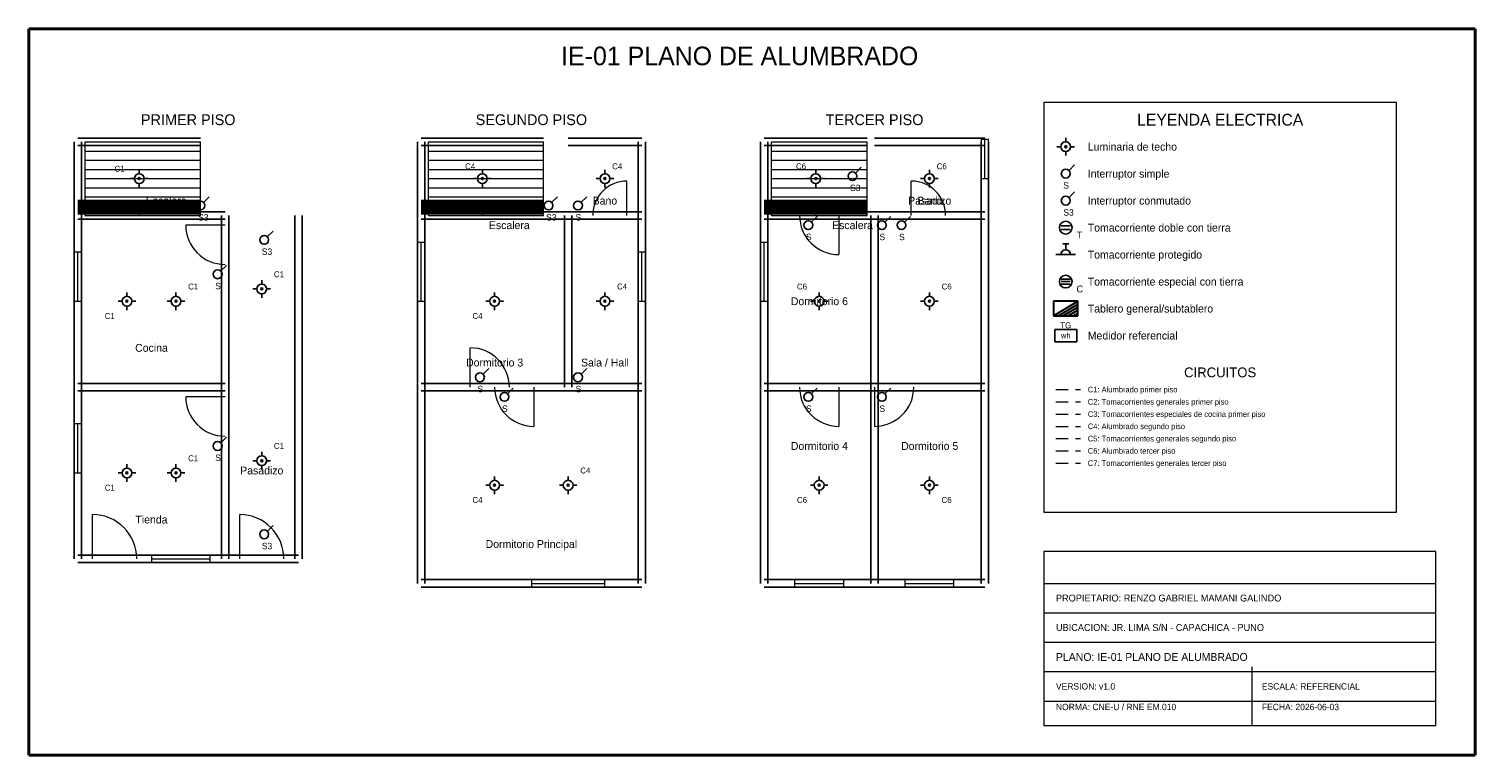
# Model space of a CAD drawing. Header units: metres. Extents: x -1 to 28.5, y -1 to 13.8.
import ezdxf
from ezdxf.enums import TextEntityAlignment as Align

# ---------------------------------------------------------------- set-up
doc = ezdxf.new("R2010")
doc.units = ezdxf.units.M
doc.linetypes.add('DASHED', pattern=[0.4, 0.25, -0.15])
for name, color, linetype, lineweight, true_color in [('ARQ_ESCALERAS', 7, 'CONTINUOUS', 15, 0x787878), ('ARQ_MUROS', 7, 'CONTINUOUS', 25, 0x141414), ('ARQ_PUERTAS', 7, 'CONTINUOUS', 15, 0x787878), ('ARQ_TEXTOS', 7, 'CONTINUOUS', 13, 0x787878), ('ARQ_VENTANAS', 7, 'CONTINUOUS', 15, 0x1496aa), ('ELEC_CIRCUITO_C1', 7, 'DASHED', 20, 0xdc7d19), ('ELEC_CIRCUITO_C2', 7, 'DASHED', 20, 0x2355b4), ('ELEC_CIRCUITO_C3', 7, 'DASHED', 20, 0xc81e1e), ('ELEC_CIRCUITO_C4', 7, 'DASHED', 20, 0xdc7d19), ('ELEC_CIRCUITO_C5', 7, 'DASHED', 20, 0x2355b4), ('ELEC_CIRCUITO_C6', 7, 'DASHED', 20, 0xdc7d19), ('ELEC_CIRCUITO_C7', 7, 'DASHED', 20, 0x2355b4), ('ELEC_INTERRUPTORES', 7, 'CONTINUOUS', 25, 0xdc7d19), ('ELEC_LEYENDA', 7, 'CONTINUOUS', 18, 0x141414), ('ELEC_LUMINARIAS', 7, 'CONTINUOUS', 25, 0xdc7d19), ('ELEC_MEDIDOR', 7, 'CONTINUOUS', 25, 0x1e8246), ('ELEC_ROTULO', 7, 'CONTINUOUS', 20, 0x141414), ('ELEC_TABLEROS', 7, 'CONTINUOUS', 30, 0xc81e1e), ('ELEC_TEXTOS', 7, 'CONTINUOUS', 13, 0x141414), ('ELEC_TOMACORRIENTES', 7, 'CONTINUOUS', 25, 0x2355b4), ('MARCO', 7, 'CONTINUOUS', 40, 0x141414)]:
    doc.layers.add(name, color=color, linetype=linetype, lineweight=lineweight, true_color=true_color)

msp = doc.modelspace()

# ---------------------------------------------------------------- linework, layer by layer
at = {"layer": 'ARQ_ESCALERAS'}
for p, q in [((0.15, 10), (0.15, 11.5)), ((0.15, 11.5), (2.5, 11.5)), ((0.15, 11.312), (2.5, 11.312)), ((2.5, 10), (2.5, 11.5)), ((7.15, 10), (7.15, 11.5)), ((7.15, 11.5), (9.5, 11.5)), ((7.15, 11.312), (9.5, 11.312)), ((9.5, 10), (9.5, 11.5)), ((14.15, 10), (14.15, 11.5)), ((14.15, 11.5), (16.1, 11.5)), ((14.15, 11.312), (16.1, 11.312)), ((16.1, 10), (16.1, 11.5)), ((0.15, 11.125), (2.5, 11.125)), ((0.15, 10.938), (2.5, 10.938)), ((7.15, 11.125), (9.5, 11.125)), ((7.15, 10.938), (9.5, 10.938)), ((14.15, 11.125), (16.1, 11.125)), ((14.15, 10.938), (16.1, 10.938)), ((0.15, 10.75), (2.5, 10.75)), ((7.15, 10.75), (9.5, 10.75)), ((14.15, 10.75), (16.1, 10.75)), ((0.15, 10.562), (2.5, 10.562)), ((0.15, 10.375), (2.5, 10.375)), ((7.15, 10.562), (9.5, 10.562)), ((7.15, 10.375), (9.5, 10.375)), ((14.15, 10.562), (16.1, 10.562)), ((14.15, 10.375), (16.1, 10.375)), ((0.15, 10.188), (2.5, 10.188)), ((7.15, 10.188), (9.5, 10.188)), ((14.15, 10.188), (16.1, 10.188)), ((0.15, 10), (2.5, 10)), ((7.15, 10), (9.5, 10)), ((14.15, 10), (16.1, 10))]:
    msp.add_line(p, q, dxfattribs=at)
at = {"layer": 'ARQ_MUROS'}
for p, q in [((0, 11.575), (2.5, 11.575)), ((7, 11.575), (9.5, 11.575)), ((10, 11.575), (11.5, 11.575)), ((14, 11.575), (16.1, 11.575)), ((16.25, 11.575), (18.5, 11.575)), ((-0.075, 10), (-0.075, 11.5)), ((0, 11.425), (2.5, 11.425)), ((0.075, 10), (0.075, 11.5)), ((6.925, 10), (6.925, 11.5)), ((7, 11.425), (9.5, 11.425)), ((7.075, 10), (7.075, 11.5)), ((10, 11.425), (11.5, 11.425)), ((11.425, 10), (11.425, 11.5)), ((11.575, 10), (11.575, 11.5)), ((13.925, 10), (13.925, 11.5)), ((14, 11.425), (16.1, 11.425)), ((14.075, 10), (14.075, 11.5)), ((16.25, 11.425), (18.5, 11.425)), ((18.425, 10), (18.425, 11.5)), ((18.575, 10), (18.575, 11.5)), ((0, 10.3), (2.5, 10.3)), ((0, 10.267), (1.25, 10.267)), ((0, 10.233), (1.25, 10.233)), ((0, 10.2), (1.25, 10.2)), ((0, 10.167), (1.25, 10.167)), ((0, 10.133), (1.25, 10.133)), ((0, 10.1), (1.25, 10.1)), ((0, 10.075), (3, 10.075)), ((0, 10.075), (2.5, 10.075)), ((0, 10.067), (1.25, 10.067)), ((0, 10.033), (1.25, 10.033)), ((1.25, 10), (1.25, 10.3)), ((1.25, 10.267), (2.5, 10.267)), ((1.25, 10.233), (2.5, 10.233)), ((1.25, 10.2), (2.5, 10.2)), ((1.25, 10.167), (2.5, 10.167)), ((1.25, 10.133), (2.5, 10.133)), ((1.25, 10.1), (2.5, 10.1)), ((1.25, 10.067), (2.5, 10.067)), ((1.25, 10.033), (2.5, 10.033)), ((7, 10.3), (9.5, 10.3)), ((7, 10.267), (8.25, 10.267)), ((7, 10.233), (8.25, 10.233)), ((7, 10.2), (8.25, 10.2)), ((7, 10.167), (8.25, 10.167)), ((7, 10.133), (8.25, 10.133)), ((7, 10.1), (8.25, 10.1)), ((7, 10.075), (9.5, 10.075)), ((7, 10.075), (10, 10.075)), ((7, 10.067), (8.25, 10.067)), ((7, 10.033), (8.25, 10.033)), ((8.25, 10), (8.25, 10.3)), ((8.25, 10.267), (9.5, 10.267)), ((8.25, 10.233), (9.5, 10.233)), ((8.25, 10.2), (9.5, 10.2)), ((8.25, 10.167), (9.5, 10.167)), ((8.25, 10.133), (9.5, 10.133)), ((8.25, 10.1), (9.5, 10.1)), ((8.25, 10.067), (9.5, 10.067)), ((8.25, 10.033), (9.5, 10.033)), ((10, 10.075), (11.5, 10.075)), ((14, 10.3), (16.1, 10.3)), ((14, 10.267), (15.05, 10.267)), ((14, 10.233), (15.05, 10.233)), ((14, 10.2), (15.05, 10.2)), ((14, 10.167), (15.05, 10.167)), ((14, 10.133), (15.05, 10.133)), ((14, 10.1), (15.05, 10.1)), ((14, 10.075), (16.25, 10.075)), ((14, 10.075), (16.1, 10.075)), ((14, 10.067), (15.05, 10.067)), ((14, 10.033), (15.05, 10.033)), ((15.05, 10), (15.05, 10.3)), ((15.05, 10.267), (16.1, 10.267)), ((15.05, 10.233), (16.1, 10.233)), ((15.05, 10.2), (16.1, 10.2)), ((15.05, 10.167), (16.1, 10.167)), ((15.05, 10.133), (16.1, 10.133)), ((15.05, 10.1), (16.1, 10.1)), ((15.05, 10.067), (16.1, 10.067)), ((15.05, 10.033), (16.1, 10.033)), ((16.25, 10.075), (18.5, 10.075)), ((-0.075, 6.5), (-0.075, 10)), ((0, 9.925), (3, 9.925)), ((0, 9.925), (2.5, 9.925)), ((0.075, 6.5), (0.075, 10)), ((2.925, 6.5), (2.925, 10)), ((2.925, 3), (2.925, 10)), ((3.075, 6.5), (3.075, 10)), ((3.075, 3), (3.075, 10)), ((4.425, 3), (4.425, 10)), ((4.575, 3), (4.575, 10)), ((6.925, 6.5), (6.925, 10)), ((7, 9.925), (9.5, 9.925)), ((7, 9.925), (10, 9.925)), ((7.075, 6.5), (7.075, 10)), ((9.925, 6.5), (9.925, 10)), ((10, 9.925), (11.5, 9.925)), ((10.075, 6.5), (10.075, 10)), ((11.425, 6.5), (11.425, 10)), ((11.575, 6.5), (11.575, 10)), ((13.925, 6.5), (13.925, 10)), ((14, 9.925), (16.25, 9.925)), ((14, 9.925), (16.1, 9.925)), ((14.075, 6.5), (14.075, 10)), ((16.175, 6.5), (16.175, 10)), ((16.25, 9.925), (18.5, 9.925)), ((16.325, 6.5), (16.325, 10)), ((18.425, 6.5), (18.425, 10)), ((18.575, 6.5), (18.575, 10)), ((-0.075, 3), (-0.075, 6.5)), ((0, 6.575), (3, 6.575)), ((0.075, 3), (0.075, 6.5)), ((2.925, 3), (2.925, 6.5)), ((3.075, 3), (3.075, 6.5)), ((6.925, 2.5), (6.925, 6.5)), ((7, 6.575), (10, 6.575)), ((7, 6.575), (11.5, 6.575)), ((7.075, 2.5), (7.075, 6.5)), ((10, 6.575), (11.5, 6.575)), ((11.425, 2.5), (11.425, 6.5)), ((11.575, 2.5), (11.575, 6.5)), ((13.925, 2.5), (13.925, 6.5)), ((14, 6.575), (16.25, 6.575)), ((14.075, 2.5), (14.075, 6.5)), ((16.175, 2.5), (16.175, 6.5)), ((16.25, 6.575), (18.5, 6.575)), ((16.325, 2.5), (16.325, 6.5)), ((18.425, 2.5), (18.425, 6.5)), ((18.575, 2.5), (18.575, 6.5)), ((0, 6.425), (3, 6.425)), ((7, 6.425), (10, 6.425)), ((7, 6.425), (11.5, 6.425)), ((10, 6.425), (11.5, 6.425)), ((14, 6.425), (16.25, 6.425)), ((16.25, 6.425), (18.5, 6.425)), ((0, 3.075), (3, 3.075)), ((3, 3.075), (4.5, 3.075)), ((0, 2.925), (3, 2.925)), ((3, 2.925), (4.5, 2.925)), ((7, 2.575), (11.5, 2.575)), ((7, 2.425), (11.5, 2.425)), ((14, 2.575), (16.25, 2.575)), ((14, 2.425), (16.25, 2.425)), ((16.25, 2.575), (18.5, 2.575)), ((16.25, 2.425), (18.5, 2.425))]:
    msp.add_line(p, q, dxfattribs=at)
at = {"layer": 'ARQ_PUERTAS'}
for p, q in [((11.2, 10), (11.2, 10.7)), ((17, 10), (17, 10.7)), ((3, 9.8), (2.2, 9.8)), ((15.52, 10), (15.52, 9.2)), ((8, 6.5), (8, 7.3)), ((9.3, 6.5), (9.3, 5.7)), ((15.52, 6.5), (15.52, 5.7)), ((16.25, 6.5), (16.25, 5.7)), ((3, 6.3), (2.2, 6.3)), ((0.3, 3), (0.3, 3.9)), ((3.3, 3), (3.3, 3.9))]:
    msp.add_line(p, q, dxfattribs=at)
for centre, radius, start, end in [((11.2, 10), 0.7, 90, 180), ((17, 10), 0.7, 0, 90), ((3, 9.8), 0.8, 180, -90), ((15.52, 10), 0.8, 180, -90), ((8, 6.5), 0.8, 0, 90), ((9.3, 6.5), 0.8, 180, -90), ((15.52, 6.5), 0.8, 180, -90), ((16.25, 6.5), 0.8, -90, 0), ((3, 6.3), 0.8, 180, -90), ((0.3, 3), 0.9, 0, 90), ((3.3, 3), 0.9, 0, 90)]:
    msp.add_arc(centre, radius, start, end, dxfattribs=at)
at = {"layer": 'ARQ_VENTANAS'}
for p, q in [((18.575, 11.55), (18.425, 11.55)), ((18.425, 11.55), (18.425, 10.75)), ((18.5, 10.75), (18.5, 11.55)), ((18.575, 10.75), (18.575, 11.55)), ((18.425, 10.75), (18.575, 10.75)), ((7.075, 9.45), (6.925, 9.45)), ((6.925, 9.45), (6.925, 8.25)), ((7, 8.25), (7, 9.45)), ((7.075, 8.25), (7.075, 9.45)), ((14.075, 9.45), (13.925, 9.45)), ((13.925, 9.45), (13.925, 8.25)), ((14, 8.25), (14, 9.45)), ((14.075, 8.25), (14.075, 9.45)), ((0.075, 9.25), (-0.075, 9.25)), ((-0.075, 9.25), (-0.075, 8.25)), ((0, 8.25), (0, 9.25)), ((0.075, 8.25), (0.075, 9.25)), ((11.575, 9.25), (11.425, 9.25)), ((11.425, 9.25), (11.425, 8.25)), ((11.5, 8.25), (11.5, 9.25)), ((11.575, 8.25), (11.575, 9.25)), ((-0.075, 8.25), (0.075, 8.25)), ((6.925, 8.25), (7.075, 8.25)), ((11.425, 8.25), (11.575, 8.25)), ((13.925, 8.25), (14.075, 8.25)), ((0.075, 5.75), (-0.075, 5.75)), ((-0.075, 5.75), (-0.075, 4.75)), ((0, 4.75), (0, 5.75)), ((0.075, 4.75), (0.075, 5.75)), ((-0.075, 4.75), (0.075, 4.75)), ((2.7, 3.075), (1.5, 3.075)), ((1.5, 3.075), (1.5, 2.925)), ((1.5, 3), (2.7, 3)), ((2.7, 2.925), (2.7, 3.075)), ((1.5, 2.925), (2.7, 2.925)), ((10.75, 2.575), (9.25, 2.575)), ((9.25, 2.575), (9.25, 2.425)), ((9.25, 2.5), (10.75, 2.5)), ((9.25, 2.425), (10.75, 2.425)), ((10.75, 2.425), (10.75, 2.575)), ((15.62, 2.575), (14.62, 2.575)), ((14.62, 2.575), (14.62, 2.425)), ((14.62, 2.5), (15.62, 2.5)), ((14.62, 2.425), (15.62, 2.425)), ((15.62, 2.425), (15.62, 2.575)), ((17.87, 2.575), (16.87, 2.575)), ((16.87, 2.575), (16.87, 2.425)), ((16.87, 2.5), (17.87, 2.5)), ((16.87, 2.425), (17.87, 2.425)), ((17.87, 2.425), (17.87, 2.575))]:
    msp.add_line(p, q, dxfattribs=at)
at = {"layer": 'ELEC_CIRCUITO_C1', "linetype": 'DASHED', "true_color": 0xdc7d19}
msp.add_line((19.95, 6.45), (20.45, 6.45), dxfattribs=at)
at = {"layer": 'ELEC_CIRCUITO_C2', "linetype": 'DASHED', "true_color": 0x2355b4}
msp.add_line((19.95, 6.2), (20.45, 6.2), dxfattribs=at)
at = {"layer": 'ELEC_CIRCUITO_C3', "linetype": 'DASHED', "true_color": 0xc81e1e}
msp.add_line((19.95, 5.95), (20.45, 5.95), dxfattribs=at)
at = {"layer": 'ELEC_CIRCUITO_C4', "linetype": 'DASHED', "true_color": 0xdc7d19}
msp.add_line((19.95, 5.7), (20.45, 5.7), dxfattribs=at)
at = {"layer": 'ELEC_CIRCUITO_C5', "linetype": 'DASHED', "true_color": 0x2355b4}
msp.add_line((19.95, 5.45), (20.45, 5.45), dxfattribs=at)
at = {"layer": 'ELEC_CIRCUITO_C6', "linetype": 'DASHED', "true_color": 0xdc7d19}
msp.add_line((19.95, 5.2), (20.45, 5.2), dxfattribs=at)
at = {"layer": 'ELEC_CIRCUITO_C7', "linetype": 'DASHED', "true_color": 0x2355b4}
msp.add_line((19.95, 4.95), (20.45, 4.95), dxfattribs=at)
at = {"layer": 'ELEC_INTERRUPTORES', "true_color": 0xdc7d19}
for p, q in [((15.86, 10.86), (15.98, 10.98)), ((20.21, 10.91), (20.33, 11.03)), ((2.56, 10.26), (2.68, 10.38)), ((9.66, 10.26), (9.78, 10.38)), ((10.26, 10.26), (10.38, 10.38)), ((20.21, 10.36), (20.33, 10.48)), ((14.96, 9.86), (15.08, 9.98)), ((16.46, 9.86), (16.58, 9.98)), ((16.86, 9.86), (16.98, 9.98)), ((3.86, 9.56), (3.98, 9.68)), ((2.91, 8.86), (3.03, 8.98)), ((8.26, 6.76), (8.38, 6.88)), ((10.26, 6.76), (10.38, 6.88)), ((8.76, 6.36), (8.88, 6.48)), ((14.96, 6.36), (15.08, 6.48)), ((16.46, 6.36), (16.58, 6.48)), ((2.91, 5.36), (3.03, 5.48)), ((3.86, 3.56), (3.98, 3.68))]:
    msp.add_line(p, q, dxfattribs=at)
for centre in [(20.15, 10.85), (15.8, 10.8), (20.15, 10.3), (2.5, 10.2), (9.6, 10.2), (10.2, 10.2), (14.9, 9.8), (16.4, 9.8), (16.8, 9.8), (3.8, 9.5), (2.85, 8.8), (8.2, 6.7), (10.2, 6.7), (8.7, 6.3), (14.9, 6.3), (16.4, 6.3), (2.85, 5.3), (3.8, 3.5)]:
    msp.add_circle(centre, 0.09, dxfattribs=at)
at = {"layer": 'ELEC_LEYENDA', "true_color": 0x141414}
for p, q in [((26.9, 12.3), (19.7, 12.3)), ((19.7, 12.3), (19.7, 3.95)), ((26.9, 3.95), (26.9, 12.3)), ((19.7, 3.95), (26.9, 3.95))]:
    msp.add_line(p, q, dxfattribs=at)
at = {"layer": 'ELEC_LUMINARIAS', "true_color": 0xdc7d19}
for p, q in [((20.15, 11.5), (20.15, 11.58)), ((20.05, 11.4), (19.97, 11.4)), ((20.15, 11.3), (20.15, 11.22)), ((20.25, 11.4), (20.33, 11.4)), ((1.25, 10.85), (1.25, 10.93)), ((8.25, 10.85), (8.25, 10.93)), ((10.75, 10.85), (10.75, 10.93)), ((15.05, 10.85), (15.05, 10.93)), ((17.37, 10.85), (17.37, 10.93)), ((1.15, 10.75), (1.07, 10.75)), ((1.25, 10.65), (1.25, 10.57)), ((1.35, 10.75), (1.43, 10.75)), ((8.15, 10.75), (8.07, 10.75)), ((8.25, 10.65), (8.25, 10.57)), ((8.35, 10.75), (8.43, 10.75)), ((10.65, 10.75), (10.57, 10.75)), ((10.75, 10.65), (10.75, 10.57)), ((10.85, 10.75), (10.93, 10.75)), ((14.95, 10.75), (14.87, 10.75)), ((15.05, 10.65), (15.05, 10.57)), ((15.15, 10.75), (15.23, 10.75)), ((17.27, 10.75), (17.19, 10.75)), ((17.37, 10.65), (17.37, 10.57)), ((17.47, 10.75), (17.55, 10.75)), ((3.75, 8.6), (3.75, 8.68)), ((1, 8.35), (1, 8.43)), ((2, 8.35), (2, 8.43)), ((3.65, 8.5), (3.57, 8.5)), ((3.75, 8.4), (3.75, 8.32)), ((3.85, 8.5), (3.93, 8.5)), ((8.5, 8.35), (8.5, 8.43)), ((10.75, 8.35), (10.75, 8.43)), ((15.12, 8.35), (15.12, 8.43)), ((17.37, 8.35), (17.37, 8.43)), ((0.9, 8.25), (0.82, 8.25)), ((1, 8.15), (1, 8.07)), ((1.1, 8.25), (1.18, 8.25)), ((1.9, 8.25), (1.82, 8.25)), ((2, 8.15), (2, 8.07)), ((2.1, 8.25), (2.18, 8.25)), ((8.4, 8.25), (8.32, 8.25)), ((8.5, 8.15), (8.5, 8.07)), ((8.6, 8.25), (8.68, 8.25)), ((10.65, 8.25), (10.57, 8.25)), ((10.75, 8.15), (10.75, 8.07)), ((10.85, 8.25), (10.93, 8.25)), ((15.02, 8.25), (14.94, 8.25)), ((15.12, 8.15), (15.12, 8.07)), ((15.22, 8.25), (15.3, 8.25)), ((17.27, 8.25), (17.19, 8.25)), ((17.37, 8.15), (17.37, 8.07)), ((17.47, 8.25), (17.55, 8.25)), ((3.75, 5.1), (3.75, 5.18)), ((0.9, 4.75), (0.82, 4.75)), ((1, 4.85), (1, 4.93)), ((1.1, 4.75), (1.18, 4.75)), ((1.9, 4.75), (1.82, 4.75)), ((2, 4.85), (2, 4.93)), ((2.1, 4.75), (2.18, 4.75)), ((3.65, 5), (3.57, 5)), ((3.75, 4.9), (3.75, 4.82)), ((3.85, 5), (3.93, 5)), ((1, 4.65), (1, 4.57)), ((2, 4.65), (2, 4.57)), ((8.4, 4.5), (8.32, 4.5)), ((8.5, 4.6), (8.5, 4.68)), ((8.6, 4.5), (8.68, 4.5)), ((9.9, 4.5), (9.82, 4.5)), ((10, 4.6), (10, 4.68)), ((10.1, 4.5), (10.18, 4.5)), ((15.02, 4.5), (14.94, 4.5)), ((15.12, 4.6), (15.12, 4.68)), ((15.22, 4.5), (15.3, 4.5)), ((17.27, 4.5), (17.19, 4.5)), ((17.37, 4.6), (17.37, 4.68)), ((17.47, 4.5), (17.55, 4.5)), ((8.5, 4.4), (8.5, 4.32)), ((10, 4.4), (10, 4.32)), ((15.12, 4.4), (15.12, 4.32)), ((17.37, 4.4), (17.37, 4.32))]:
    msp.add_line(p, q, dxfattribs=at)
for centre, radius in [((20.15, 11.4), 0.1), ((20.15, 11.4), 0.02), ((1.25, 10.75), 0.1), ((1.25, 10.75), 0.02), ((8.25, 10.75), 0.1), ((8.25, 10.75), 0.02), ((10.75, 10.75), 0.1), ((10.75, 10.75), 0.02), ((15.05, 10.75), 0.1), ((15.05, 10.75), 0.02), ((17.37, 10.75), 0.1), ((17.37, 10.75), 0.02), ((3.75, 8.5), 0.1), ((1, 8.25), 0.1), ((1, 8.25), 0.02), ((2, 8.25), 0.1), ((2, 8.25), 0.02), ((3.75, 8.5), 0.02), ((8.5, 8.25), 0.1), ((8.5, 8.25), 0.02), ((10.75, 8.25), 0.1), ((10.75, 8.25), 0.02), ((15.12, 8.25), 0.1), ((15.12, 8.25), 0.02), ((17.37, 8.25), 0.1), ((17.37, 8.25), 0.02), ((3.75, 5), 0.1), ((3.75, 5), 0.02), ((1, 4.75), 0.1), ((1, 4.75), 0.02), ((2, 4.75), 0.1), ((2, 4.75), 0.02), ((8.5, 4.5), 0.1), ((8.5, 4.5), 0.02), ((10, 4.5), 0.1), ((10, 4.5), 0.02), ((15.12, 4.5), 0.1), ((15.12, 4.5), 0.02), ((17.37, 4.5), 0.1), ((17.37, 4.5), 0.02)]:
    msp.add_circle(centre, radius, dxfattribs=at)
at = {"layer": 'ELEC_MEDIDOR', "true_color": 0x1e8246}
for p, q in [((20.375, 7.675), (19.925, 7.675)), ((19.925, 7.675), (19.925, 7.425)), ((20.375, 7.425), (20.375, 7.675)), ((19.925, 7.425), (20.375, 7.425))]:
    msp.add_line(p, q, dxfattribs=at)
at = {"layer": 'ELEC_ROTULO', "true_color": 0x141414}
for p, q in [((27.7, 3.15), (19.7, 3.15)), ((19.7, 3.15), (19.7, -0.4)), ((27.7, -0.4), (27.7, 3.15)), ((19.7, 2.5), (27.7, 2.5)), ((19.7, 1.9), (27.7, 1.9)), ((19.7, 1.3), (27.7, 1.3)), ((19.7, 0.7), (27.7, 0.7)), ((23.95, -0.4), (23.95, 0.8)), ((19.7, 0.1), (27.7, 0.1)), ((19.7, -0.4), (27.7, -0.4))]:
    msp.add_line(p, q, dxfattribs=at)
at = {"layer": 'ELEC_TABLEROS', "true_color": 0xc81e1e}
for p, q in [((20.4, 8.25), (19.9, 8.25)), ((19.9, 8.25), (19.9, 7.95)), ((19.9, 7.95), (20.4, 8.25)), ((20, 7.95), (20.4, 8.19)), ((20.1, 7.95), (20.4, 8.13)), ((20.2, 7.95), (20.4, 8.07)), ((20.3, 7.95), (20.4, 8.01)), ((20.4, 7.95), (20.4, 8.25)), ((20.4, 7.95), (20.4, 8.25)), ((19.9, 7.95), (20.4, 7.95)), ((19.9, 7.95), (20.4, 7.95))]:
    msp.add_line(p, q, dxfattribs=at)
at = {"layer": 'ELEC_TOMACORRIENTES', "true_color": 0x2355b4}
for p, q in [((20.06, 9.79), (20.24, 9.79)), ((20.06, 9.71), (20.24, 9.71)), ((19.95, 9.2), (20.35, 9.2)), ((20.09, 9.42), (20.21, 9.42)), ((20.15, 9.3), (20.15, 9.42))]:
    msp.add_line(p, q, dxfattribs=at)
at = {"layer": 'ELEC_TOMACORRIENTES', "true_color": 0xc81e1e}
for p, q in [((20.06, 8.7), (20.24, 8.7)), ((20.06, 8.65), (20.24, 8.65)), ((20.06, 8.6), (20.24, 8.6))]:
    msp.add_line(p, q, dxfattribs=at)
at = {"layer": 'ELEC_TOMACORRIENTES', "true_color": 0x2355b4}
msp.add_circle((20.15, 9.75), 0.13, dxfattribs=at)
at = {"layer": 'ELEC_TOMACORRIENTES', "true_color": 0xc81e1e}
msp.add_circle((20.15, 8.65), 0.13, dxfattribs=at)
at = {"layer": 'ELEC_TOMACORRIENTES', "true_color": 0x2355b4}
msp.add_arc((20.15, 9.2), 0.1, 0, 180, dxfattribs=at)
at = {"layer": 'MARCO', "true_color": 0x141414}
for p, q in [((28.5, 13.8), (-1, 13.8)), ((-1, 13.8), (-1, -1)), ((28.5, -1), (28.5, 13.8)), ((-1, -1), (28.5, -1))]:
    msp.add_line(p, q, dxfattribs=at)

# ---------------------------------------------------------------- texts
at = {"layer": 'ARQ_TEXTOS'}
for s, p in [('Escalera', (1.8, 10.3)), ('Bano', (10.75, 10.3)), ('Pasadizo', (17.375, 10.3)), ('Bano', (17.375, 10.3)), ('Escalera', (8.8, 9.8)), ('Escalera', (15.8, 9.8)), ('Dormitorio 6', (15.125, 8.25)), ('Cocina', (1.5, 7.3)), ('Dormitorio 3', (8.5, 7)), ('Sala / Hall', (10.75, 7)), ('Dormitorio 4', (15.125, 5.3)), ('Dormitorio 5', (17.375, 5.3)), ('Pasadizo', (3.75, 4.8)), ('Tienda', (1.5, 3.8)), ('Dormitorio Principal', (9.25, 3.3))]:
    msp.add_text(s, height=0.16, dxfattribs=at).set_placement(p, align=Align.MIDDLE_CENTER)
at = {"layer": 'ELEC_INTERRUPTORES'}
for s, p in [('S3', (15.75, 10.56)), ('S', (20.1, 10.61)), ('S3', (20.1, 10.06)), ('S3', (2.45, 9.96)), ('S3', (9.55, 9.96)), ('S', (10.15, 9.96)), ('S', (14.85, 9.56)), ('S', (16.35, 9.56)), ('S', (16.75, 9.56)), ('S3', (3.75, 9.26)), ('S', (2.8, 8.56)), ('S', (8.15, 6.46)), ('S', (10.15, 6.46)), ('S', (8.65, 6.06)), ('S', (14.85, 6.06)), ('S', (16.35, 6.06)), ('S', (2.8, 5.06)), ('S3', (3.75, 3.26))]:
    msp.add_text(s, height=0.13, dxfattribs=at).set_placement(p, align=Align.MIDDLE_LEFT)
at = {"layer": 'ELEC_LEYENDA'}
for s, height, p in [('LEYENDA ELECTRICA', 0.24, (23.3, 11.95)), ('CIRCUITOS', 0.2, (23.3, 6.8))]:
    msp.add_text(s, height=height, dxfattribs=at).set_placement(p, align=Align.MIDDLE_CENTER)
for s, height, p in [('Luminaria de techo', 0.16, (20.6, 11.4)), ('Interruptor simple', 0.16, (20.6, 10.85)), ('Interruptor conmutado', 0.16, (20.6, 10.3)), ('Tomacorriente doble con tierra', 0.16, (20.6, 9.75)), ('Tomacorriente protegido', 0.16, (20.6, 9.2)), ('Tomacorriente especial con tierra', 0.16, (20.6, 8.65)), ('Tablero general/subtablero', 0.16, (20.6, 8.1)), ('Medidor referencial', 0.16, (20.6, 7.55)), ('C1: Alumbrado primer piso', 0.115, (20.6, 6.45)), ('C2: Tomacorrientes generales primer piso', 0.115, (20.6, 6.2)), ('C3: Tomacorrientes especiales de cocina primer piso', 0.115, (20.6, 5.95)), ('C4: Alumbrado segundo piso', 0.115, (20.6, 5.7)), ('C5: Tomacorrientes generales segundo piso', 0.115, (20.6, 5.45)), ('C6: Alumbrado tercer piso', 0.115, (20.6, 5.2)), ('C7: Tomacorrientes generales tercer piso', 0.115, (20.6, 4.95))]:
    msp.add_text(s, height=height, dxfattribs=at).set_placement(p, align=Align.MIDDLE_LEFT)
at = {"layer": 'ELEC_MEDIDOR'}
msp.add_text('wh', height=0.11, dxfattribs=at).set_placement((20.15, 7.55), align=Align.MIDDLE_CENTER)
at = {"layer": 'ELEC_ROTULO'}
msp.add_text('IE-01 PLANO DE ALUMBRADO', height=0.38, dxfattribs=at).set_placement((13.5, 13.25), align=Align.MIDDLE_CENTER)
for s, height, p in [('PROPIETARIO: RENZO GABRIEL MAMANI GALINDO', 0.14, (19.95, 2.2)), ('UBICACION: JR. LIMA S/N - CAPACHICA - PUNO', 0.14, (19.95, 1.6)), ('PLANO: IE-01 PLANO DE ALUMBRADO', 0.16, (19.95, 1)), ('VERSION: v1.0', 0.13, (19.95, 0.4)), ('ESCALA: REFERENCIAL', 0.13, (24.15, 0.4)), ('NORMA: CNE-U / RNE EM.010', 0.13, (19.95, -0.02)), ('FECHA: 2026-06-03', 0.13, (24.15, -0.02))]:
    msp.add_text(s, height=height, dxfattribs=at).set_placement(p, align=Align.MIDDLE_LEFT)
at = {"layer": 'ELEC_TABLEROS'}
msp.add_text('TG', height=0.12, dxfattribs=at).set_placement((20.15, 7.76), align=Align.MIDDLE_CENTER)
at = {"layer": 'ELEC_TEXTOS'}
for s, height, p in [('PRIMER PISO', 0.22, (2.25, 11.95)), ('SEGUNDO PISO', 0.22, (9.25, 11.95)), ('TERCER PISO', 0.22, (16.25, 11.95)), ('C1', 0.12, (0.85, 10.95)), ('C4', 0.12, (8, 11)), ('C4', 0.12, (11, 11)), ('C6', 0.12, (14.75, 11)), ('C6', 0.12, (17.62, 11)), ('C1', 0.12, (4.1, 8.8)), ('C1', 0.12, (2.35, 8.55)), ('C4', 0.12, (11.1, 8.55)), ('C6', 0.12, (14.77, 8.55)), ('C6', 0.12, (17.72, 8.55)), ('C1', 0.12, (0.65, 7.95)), ('C4', 0.12, (8.15, 7.95)), ('C1', 0.12, (4.1, 5.3)), ('C1', 0.12, (2.35, 5.05)), ('C4', 0.12, (10.35, 4.8)), ('C1', 0.12, (0.65, 4.45)), ('C4', 0.12, (8.15, 4.2)), ('C6', 0.12, (14.77, 4.2)), ('C6', 0.12, (17.72, 4.2))]:
    msp.add_text(s, height=height, dxfattribs=at).set_placement(p, align=Align.MIDDLE_CENTER)
at = {"layer": 'ELEC_TOMACORRIENTES'}
for s, p in [('T', (20.37, 9.6)), ('C', (20.37, 8.5))]:
    msp.add_text(s, height=0.14, dxfattribs=at).set_placement(p, align=Align.MIDDLE_LEFT)

doc.saveas('drawing.dxf')
